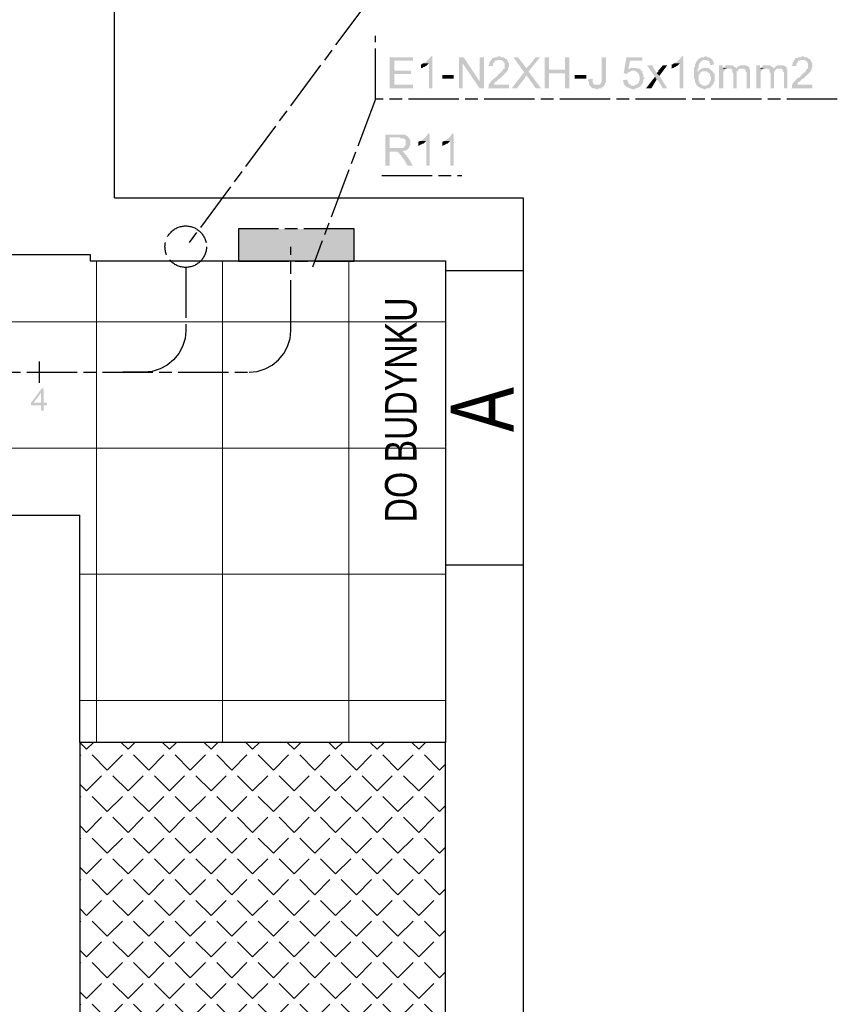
# Model space of a CAD drawing. Header units: millimetres. Extents: x 282377 to 1404227, y -783705 to 1038705.
# Tile 47 of 243: x 377918 to 378307, y 7630 to 8098. Entities that reach past the tile are written whole.
import ezdxf

# ---------------------------------------------------------------- set-up
doc = ezdxf.new("R2010")
doc.units = ezdxf.units.MM
doc.linetypes.add('ACAD_ISO08W100', pattern=[36, 24, -3, 6, -3])
doc.layers.add('!!ELEKTRYKA', color=7, linetype='Continuous')
doc.styles.add('BIKWYM', font='BIKROMSW.SHX', dxfattribs={"width": 0.8})

msp = doc.modelspace()

# ---------------------------------------------------------------- hatches: boundary and pattern name
at = {"layer": '!!ELEKTRYKA', "linetype": 'ACAD_ISO08W100', "true_color": 0x950000}
for points in [[(378105.26, 8080.5), (378094.25, 8080.5), (378094.25, 8065.68), (378105.26, 8065.68), (378105.26, 8067.37), (378096.37, 8067.37), (378096.37, 8072.45), (378104.41, 8072.45), (378104.41, 8074.15), (378096.37, 8074.15), (378096.37, 8078.8), (378105.26, 8078.8)], [(378114.57, 8080.92), (378113.72, 8080.92), (378113.72, 8080.5), (378113.3, 8080.5), (378113.3, 8080.07), (378112.88, 8079.65), (378112.45, 8079.23), (378112.45, 8079.23), (378112.03, 8078.8), (378111.61, 8078.38), (378111.61, 8078.38), (378111.18, 8077.96), (378110.76, 8077.96), (378110.34, 8077.53), (378112.88, 8077.53), (378112.88, 8065.68), (378114.57, 8065.68)], [(378129.39, 8080.5), (378127.27, 8080.5), (378127.27, 8065.68), (378128.96, 8065.68), (378128.96, 8077.53)], [(378150.13, 8079.23), (378146.32, 8079.23), (378147.17, 8079.23), (378147.59, 8078.8), (378148.01, 8078.8), (378148.44, 8078.38), (378148.44, 8078.38), (378148.44, 8077.96), (378148.86, 8077.96), (378148.86, 8077.53), (378148.86, 8077.11), (378148.86, 8076.69), (378148.86, 8076.26), (378148.86, 8075.84), (378148.86, 8075.42), (378148.86, 8074.99), (378148.44, 8074.99), (378148.01, 8074.57), (378148.01, 8074.15), (378148.01, 8074.15), (378147.59, 8073.72), (378147.17, 8073.3), (378147.17, 8073.3), (378146.74, 8072.88), (378146.32, 8072.45), (378145.9, 8072.45), (378145.9, 8072.03), (378145.47, 8071.61), (378145.05, 8071.18), (378144.63, 8070.76), (378144.2, 8070.76), (378143.78, 8070.34), (378143.36, 8069.91), (378143.36, 8069.91), (378142.93, 8069.49), (378142.51, 8069.07), (378142.51, 8069.07), (378142.09, 8068.64), (378142.09, 8068.22), (378141.66, 8068.22), (378141.66, 8067.8), (378141.24, 8067.37), (378141.24, 8066.95), (378141.24, 8066.95), (378141.24, 8066.53), (378141.24, 8066.1), (378140.82, 8065.68), (378150.98, 8065.68), (378150.98, 8067.37), (378143.78, 8067.37), (378143.78, 8067.37), (378143.78, 8067.8), (378144.2, 8068.22), (378144.2, 8068.64), (378144.63, 8068.64), (378144.63, 8068.64), (378145.05, 8069.07), (378145.05, 8069.07), (378145.47, 8069.49), (378145.9, 8069.91), (378146.32, 8070.34), (378146.74, 8070.34), (378147.17, 8070.76), (378147.59, 8071.18), (378147.59, 8071.61), (378148.01, 8071.61), (378148.44, 8072.03), (378148.86, 8072.45), (378148.86, 8072.45), (378149.28, 8072.88), (378149.28, 8072.88), (378149.28, 8072.88), (378149.71, 8073.3), (378150.13, 8073.72), (378150.13, 8074.15), (378150.55, 8074.57), (378150.55, 8074.99), (378150.55, 8074.99), (378150.55, 8075.42), (378150.98, 8075.84), (378150.98, 8076.26), (378150.98, 8076.69), (378150.98, 8076.69), (378150.98, 8077.11), (378150.98, 8077.53), (378150.55, 8077.96), (378150.55, 8078.38), (378150.55, 8078.38), (378150.13, 8078.8)], [(378146.32, 8080.92), (378145.9, 8080.92), (378145.47, 8080.5), (378144.2, 8080.5), (378143.78, 8080.07), (378143.36, 8080.07), (378142.93, 8080.07), (378142.93, 8079.65), (378142.51, 8079.23), (378142.51, 8079.23), (378142.09, 8078.8), (378142.09, 8078.38), (378141.66, 8077.96), (378141.66, 8077.53), (378141.66, 8077.11), (378141.24, 8076.69), (378141.24, 8076.26), (378143.36, 8076.26), (378143.36, 8076.69), (378143.36, 8077.11), (378143.36, 8077.53), (378143.78, 8077.96), (378143.78, 8077.96), (378144.2, 8078.38), (378144.2, 8078.8), (378144.63, 8078.8), (378145.05, 8078.8), (378145.47, 8079.23), (378145.9, 8079.23), (378146.32, 8079.23), (378150.13, 8079.23), (378149.71, 8079.65), (378149.71, 8079.65), (378149.28, 8079.65), (378148.86, 8080.07), (378148.86, 8080.07), (378148.44, 8080.5), (378148.01, 8080.5), (378147.59, 8080.5), (378147.17, 8080.5), (378146.74, 8080.92)], [(378155.21, 8080.5), (378153.09, 8080.5), (378158.17, 8073.3), (378159.02, 8072.03), (378159.44, 8071.61), (378159.44, 8071.18), (378159.87, 8071.18), (378163.68, 8065.68), (378166.22, 8065.68), (378160.29, 8073.72), (378159.44, 8074.99), (378159.44, 8074.99), (378159.02, 8075.42), (378159.02, 8075.84), (378158.6, 8075.84), (378158.6, 8076.26), (378158.17, 8076.69)], [(378165.79, 8080.5), (378163.68, 8080.5), (378160.71, 8076.69), (378160.29, 8076.26), (378159.87, 8075.84), (378159.87, 8075.84), (378159.44, 8075.42), (378159.44, 8074.99), (378160.29, 8073.72)], [(378170.03, 8080.5), (378167.91, 8080.5), (378167.91, 8065.68), (378170.03, 8065.68), (378170.03, 8072.88), (378177.65, 8072.88), (378170.03, 8074.57)], [(378179.76, 8080.5), (378177.65, 8080.5), (378177.65, 8074.57), (378170.03, 8074.57), (378177.65, 8072.88), (378177.65, 8065.68), (378179.76, 8065.68)], [(378197.12, 8080.5), (378195, 8080.5), (378195, 8068.64), (378195, 8068.64), (378194.58, 8068.22), (378194.58, 8067.8), (378194.16, 8067.37), (378194.16, 8067.37), (378193.73, 8067.37), (378193.31, 8067.37), (378192.89, 8067.37), (378196.27, 8067.37), (378196.7, 8067.37), (378196.7, 8067.37), (378196.7, 8067.8), (378196.7, 8068.22), (378197.12, 8068.64), (378197.12, 8069.07), (378197.12, 8069.49), (378197.12, 8069.91), (378197.12, 8070.34)], [(378214.48, 8080.5), (378206.86, 8080.5), (378205.59, 8072.88), (378207.28, 8072.45), (378207.28, 8072.88), (378207.7, 8073.3), (378208.13, 8073.3), (378208.55, 8073.72), (378208.55, 8073.72), (378208.55, 8073.72), (378208.97, 8073.72), (378209.4, 8074.15), (378209.82, 8074.15), (378213.63, 8074.15), (378213.63, 8074.57), (378207.7, 8074.57), (378208.55, 8078.8), (378214.48, 8078.8)], [(378233.95, 8080.92), (378233.11, 8080.92), (378233.11, 8080.5), (378232.68, 8080.5), (378232.68, 8080.07), (378232.26, 8079.65), (378231.84, 8079.23), (378231.84, 8079.23), (378231.41, 8078.8), (378230.99, 8078.38), (378230.99, 8078.38), (378230.57, 8077.96), (378230.14, 8077.96), (378229.72, 8077.53), (378232.26, 8077.53), (378232.26, 8065.68), (378233.95, 8065.68)], [(378240.73, 8079.23), (378240.73, 8079.23), (378240.73, 8078.8), (378240.3, 8078.8), (378240.3, 8078.38), (378239.88, 8078.38), (378239.88, 8077.96), (378239.88, 8077.53), (378239.46, 8077.11), (378239.46, 8076.69), (378239.46, 8076.26), (378239.46, 8075.84), (378239.03, 8075.42), (378239.03, 8074.99), (378239.03, 8074.57), (378239.03, 8074.15), (378239.03, 8073.72), (378239.03, 8073.3), (378239.03, 8072.88), (378239.03, 8072.45), (378239.03, 8072.03), (378239.03, 8071.61), (378239.03, 8071.18), (378239.03, 8070.76), (378239.03, 8070.34), (378239.46, 8069.91), (378239.46, 8069.49), (378239.46, 8069.07), (378239.46, 8068.64), (378239.88, 8068.22), (378239.88, 8067.8), (378239.88, 8067.8), (378240.3, 8067.37), (378240.3, 8066.95), (378240.73, 8066.95), (378240.73, 8066.53), (378241.15, 8066.53), (378241.57, 8066.1), (378242, 8066.1), (378242, 8065.68), (378242.42, 8065.68), (378242.84, 8065.68), (378243.27, 8065.68), (378243.69, 8065.26), (378244.11, 8065.26), (378244.11, 8065.26), (378244.54, 8065.26), (378244.96, 8065.68), (378245.38, 8065.68), (378245.81, 8065.68), (378246.23, 8065.68), (378246.65, 8066.1), (378246.65, 8066.1), (378247.08, 8066.53), (378247.08, 8066.53), (378247.5, 8066.95), (378244.11, 8066.95), (378243.69, 8066.95), (378243.27, 8066.95), (378242.84, 8067.37), (378242.42, 8067.37), (378242.42, 8067.37), (378242.42, 8067.8), (378242, 8067.8), (378241.57, 8068.22), (378241.57, 8068.64), (378241.57, 8069.07), (378241.15, 8069.49), (378241.15, 8069.91), (378241.15, 8069.91), (378241.15, 8070.34), (378241.15, 8070.76), (378241.15, 8071.18), (378241.15, 8071.61), (378241.15, 8072.03), (378241.57, 8072.45), (378241.57, 8072.45), (378242, 8072.88), (378242, 8073.3), (378242.42, 8073.3), (378240.73, 8073.3), (378240.73, 8073.72), (378240.73, 8074.15), (378240.73, 8074.57), (378240.73, 8074.99), (378241.15, 8075.42), (378241.15, 8075.84), (378241.15, 8076.26), (378241.15, 8076.69), (378241.15, 8076.69), (378241.57, 8077.11), (378241.57, 8077.53), (378242, 8077.96), (378242, 8078.38), (378242.42, 8078.38), (378242.84, 8078.8), (378242.84, 8078.8), (378243.27, 8079.23), (378243.69, 8079.23), (378244.11, 8079.23)], [(378244.54, 8080.92), (378244.11, 8080.92), (378243.69, 8080.5), (378242.42, 8080.5), (378242, 8080.07), (378241.57, 8080.07), (378241.57, 8079.65), (378241.15, 8079.65), (378240.73, 8079.23), (378244.11, 8079.23), (378244.11, 8079.23), (378244.54, 8079.23), (378244.96, 8079.23), (378245.38, 8078.8), (378245.81, 8078.8), (378246.23, 8078.38), (378246.23, 8078.38), (378246.23, 8077.96), (378246.65, 8077.96), (378246.65, 8077.53), (378246.65, 8076.69), (378248.77, 8077.11), (378248.77, 8077.11), (378248.35, 8077.53), (378248.35, 8077.96), (378248.35, 8078.38), (378247.92, 8078.8), (378247.92, 8079.23), (378247.5, 8079.65), (378247.08, 8079.65), (378247.08, 8080.07), (378246.65, 8080.07), (378246.23, 8080.5), (378246.23, 8080.5), (378245.81, 8080.5), (378245.38, 8080.5), (378244.96, 8080.92)], [(378294.49, 8079.23), (378290.68, 8079.23), (378291.53, 8079.23), (378291.95, 8078.8), (378292.37, 8078.8), (378292.8, 8078.38), (378292.8, 8078.38), (378292.8, 8077.96), (378293.22, 8077.96), (378293.22, 8077.53), (378293.22, 8077.11), (378293.22, 8076.69), (378293.22, 8076.26), (378293.22, 8075.84), (378293.22, 8075.42), (378293.22, 8074.99), (378292.8, 8074.99), (378292.37, 8074.57), (378292.37, 8074.15), (378292.37, 8074.15), (378291.95, 8073.72), (378291.53, 8073.3), (378291.53, 8073.3), (378291.1, 8072.88), (378290.68, 8072.45), (378290.26, 8072.45), (378290.26, 8072.03), (378289.83, 8071.61), (378289.41, 8071.18), (378288.99, 8070.76), (378288.56, 8070.76), (378288.14, 8070.34), (378287.72, 8069.91), (378287.72, 8069.91), (378287.29, 8069.49), (378286.87, 8069.07), (378286.87, 8069.07), (378286.45, 8068.64), (378286.45, 8068.22), (378286.02, 8068.22), (378286.02, 8067.8), (378285.6, 8067.37), (378285.6, 8066.95), (378285.6, 8066.95), (378285.6, 8066.53), (378285.6, 8066.1), (378285.18, 8065.68), (378295.34, 8065.68), (378295.34, 8067.37), (378288.14, 8067.37), (378288.14, 8067.37), (378288.14, 8067.8), (378288.56, 8068.22), (378288.56, 8068.64), (378288.99, 8068.64), (378288.99, 8068.64), (378289.41, 8069.07), (378289.41, 8069.07), (378289.83, 8069.49), (378290.26, 8069.91), (378290.68, 8070.34), (378291.1, 8070.34), (378291.53, 8070.76), (378291.95, 8071.18), (378291.95, 8071.61), (378292.37, 8071.61), (378292.8, 8072.03), (378293.22, 8072.45), (378293.22, 8072.45), (378293.64, 8072.88), (378293.64, 8072.88), (378293.64, 8072.88), (378294.07, 8073.3), (378294.49, 8073.72), (378294.49, 8074.15), (378294.91, 8074.57), (378294.91, 8074.99), (378294.91, 8074.99), (378294.91, 8075.42), (378295.34, 8075.84), (378295.34, 8076.26), (378295.34, 8076.69), (378295.34, 8076.69), (378295.34, 8077.11), (378295.34, 8077.53), (378294.91, 8077.96), (378294.91, 8078.38), (378294.91, 8078.38), (378294.49, 8078.8)], [(378290.68, 8080.92), (378290.26, 8080.92), (378289.83, 8080.5), (378288.56, 8080.5), (378288.14, 8080.07), (378287.72, 8080.07), (378287.29, 8080.07), (378287.29, 8079.65), (378286.87, 8079.23), (378286.87, 8079.23), (378286.45, 8078.8), (378286.45, 8078.38), (378286.02, 8077.96), (378286.02, 8077.53), (378286.02, 8077.11), (378285.6, 8076.69), (378285.6, 8076.26), (378287.72, 8076.26), (378287.72, 8076.69), (378287.72, 8077.11), (378287.72, 8077.53), (378288.14, 8077.96), (378288.14, 8077.96), (378288.56, 8078.38), (378288.56, 8078.8), (378288.99, 8078.8), (378289.41, 8078.8), (378289.83, 8079.23), (378290.26, 8079.23), (378290.68, 8079.23), (378294.49, 8079.23), (378294.07, 8079.65), (378294.07, 8079.65), (378293.64, 8079.65), (378293.22, 8080.07), (378293.22, 8080.07), (378292.8, 8080.5), (378292.37, 8080.5), (378291.95, 8080.5), (378291.53, 8080.5), (378291.1, 8080.92)], [(378110.34, 8077.53), (378109.91, 8077.53), (378109.49, 8077.11), (378109.07, 8077.11), (378109.07, 8074.99), (378109.49, 8075.42), (378109.49, 8075.42), (378109.91, 8075.42), (378110.34, 8075.84), (378110.76, 8075.84), (378111.18, 8076.26), (378111.18, 8076.26), (378111.61, 8076.26), (378112.03, 8076.69), (378112.45, 8077.11), (378112.45, 8077.11), (378112.88, 8077.53)], [(378158.17, 8073.3), (378152.25, 8065.68), (378154.79, 8065.68), (378158.6, 8070.76), (378158.6, 8070.76), (378158.6, 8071.18), (378159.02, 8071.61), (378159.02, 8072.03)], [(378210.67, 8075.42), (378208.55, 8075.42), (378208.55, 8074.99), (378208.13, 8074.99), (378207.7, 8074.57), (378213.63, 8074.57), (378213.21, 8074.99), (378212.78, 8074.99), (378212.36, 8074.99), (378211.94, 8075.42), (378211.51, 8075.42), (378211.51, 8075.42), (378211.09, 8075.42)], [(378213.63, 8074.15), (378209.82, 8074.15), (378210.67, 8074.15), (378211.09, 8073.72), (378211.51, 8073.72), (378211.51, 8073.72), (378211.94, 8073.3), (378212.36, 8072.88), (378212.36, 8072.88), (378212.78, 8072.45), (378212.78, 8072.45), (378212.78, 8072.03), (378213.21, 8071.61), (378213.21, 8071.18), (378213.21, 8070.76), (378213.21, 8070.76), (378213.21, 8070.34), (378213.21, 8069.91), (378213.21, 8069.49), (378212.78, 8069.07), (378212.78, 8068.64), (378212.36, 8068.22), (378212.36, 8067.8), (378212.36, 8067.8), (378211.94, 8067.8), (378211.51, 8067.37), (378211.09, 8067.37), (378210.67, 8066.95), (378210.24, 8066.95), (378209.82, 8066.95), (378213.63, 8066.95), (378214.05, 8067.37), (378214.05, 8067.37), (378214.05, 8067.8), (378214.48, 8067.8), (378214.48, 8068.22), (378214.9, 8068.64), (378214.9, 8069.07), (378214.9, 8069.49), (378214.9, 8069.91), (378215.32, 8070.34), (378215.32, 8070.76), (378215.32, 8070.76), (378214.9, 8071.18), (378214.9, 8071.61), (378214.9, 8072.03), (378214.9, 8072.45), (378214.48, 8072.88), (378214.48, 8073.3), (378214.48, 8073.72), (378214.05, 8074.15)], [(378219.13, 8076.69), (378216.59, 8076.69), (378220.41, 8071.18), (378221.25, 8069.91), (378222.1, 8069.07), (378224.22, 8065.68), (378226.33, 8065.68), (378222.52, 8071.61), (378221.25, 8072.88), (378221.25, 8072.88), (378221.25, 8073.3), (378220.83, 8073.72), (378220.41, 8074.15)], [(378226.33, 8076.69), (378224.22, 8076.69), (378222.1, 8074.15), (378222.1, 8073.72), (378221.68, 8073.3), (378221.68, 8073.3), (378221.25, 8072.88), (378222.52, 8071.61)], [(378229.72, 8077.53), (378229.3, 8077.53), (378228.87, 8077.11), (378228.45, 8077.11), (378228.45, 8074.99), (378228.87, 8075.42), (378228.87, 8075.42), (378229.3, 8075.42), (378229.72, 8075.84), (378230.14, 8075.84), (378230.57, 8076.26), (378230.57, 8076.26), (378230.99, 8076.26), (378231.41, 8076.69), (378231.84, 8077.11), (378231.84, 8077.11), (378232.26, 8077.53)], [(378244.54, 8075.42), (378244.54, 8075.42), (378243.27, 8075.42), (378242.84, 8074.99), (378242.42, 8074.99), (378242.42, 8074.99), (378242, 8074.57), (378241.57, 8074.57), (378241.15, 8074.15), (378241.15, 8073.72), (378240.73, 8073.3), (378242.42, 8073.3), (378242.84, 8073.72), (378243.27, 8073.72), (378243.69, 8073.72), (378244.11, 8073.72), (378247.5, 8074.15), (378247.5, 8074.15), (378247.08, 8074.57), (378246.65, 8074.57), (378246.23, 8074.99), (378246.23, 8074.99), (378245.81, 8075.42), (378245.38, 8075.42), (378244.96, 8075.42)], [(378247.5, 8074.15), (378244.11, 8073.72), (378245.38, 8073.72), (378245.38, 8073.3), (378245.81, 8073.3), (378246.23, 8072.88), (378246.23, 8072.88), (378246.65, 8072.45), (378246.65, 8072.03), (378246.65, 8071.61), (378247.08, 8071.18), (378247.08, 8070.76), (378247.08, 8070.34), (378247.08, 8069.91), (378247.08, 8069.49), (378246.65, 8069.07), (378246.65, 8069.07), (378246.65, 8068.64), (378246.23, 8068.22), (378246.23, 8067.8), (378245.81, 8067.8), (378245.81, 8067.37), (378245.38, 8067.37), (378244.96, 8066.95), (378244.54, 8066.95), (378244.11, 8066.95), (378247.5, 8066.95), (378247.92, 8067.37), (378247.92, 8067.37), (378248.35, 8067.8), (378248.35, 8068.22), (378248.35, 8068.64), (378248.77, 8069.07), (378248.77, 8069.49), (378248.77, 8069.49), (378248.77, 8069.91), (378248.77, 8070.76), (378248.77, 8070.76), (378248.77, 8071.18), (378248.77, 8071.61), (378248.77, 8072.03), (378248.77, 8072.45), (378248.35, 8072.88), (378248.35, 8073.3), (378247.92, 8073.3), (378247.92, 8073.72)], [(378252.58, 8076.69), (378250.89, 8076.69), (378250.89, 8065.68), (378253, 8065.68), (378253, 8071.18), (378253, 8071.61), (378253, 8072.03), (378253, 8072.45), (378253, 8072.88), (378253, 8073.3), (378253, 8073.72), (378253.43, 8073.72), (378253.43, 8074.15), (378253.85, 8074.57), (378254.27, 8074.99), (378254.27, 8074.99), (378252.58, 8074.99)], [(378255.97, 8076.69), (378254.27, 8076.69), (378253.85, 8076.26), (378253.85, 8076.26), (378253.43, 8075.84), (378253, 8075.84), (378253, 8075.42), (378255.54, 8074.99), (378255.54, 8074.99), (378255.97, 8074.99), (378256.39, 8074.99), (378256.81, 8074.99), (378258.93, 8074.99), (378258.93, 8074.99), (378258.93, 8075.42), (378258.51, 8075.84), (378258.08, 8075.84), (378258.08, 8076.26), (378257.66, 8076.26), (378257.24, 8076.69), (378256.81, 8076.69), (378256.39, 8076.69)], [(378259.35, 8075.42), (378258.93, 8074.99), (378256.81, 8074.99), (378256.81, 8074.57), (378257.24, 8074.57), (378257.24, 8074.15), (378257.24, 8073.72), (378257.24, 8073.3), (378257.66, 8072.88), (378257.66, 8065.68), (378259.35, 8065.68), (378259.35, 8072.03), (378259.35, 8072.03), (378259.35, 8072.88), (378259.35, 8073.3), (378259.35, 8073.72), (378259.78, 8073.72), (378259.78, 8074.15), (378260.2, 8074.57), (378260.2, 8074.57), (378260.2, 8074.57), (378260.62, 8074.99), (378261.05, 8074.99), (378261.47, 8074.99), (378261.89, 8074.99)], [(378262.32, 8076.69), (378261.05, 8076.69), (378260.62, 8076.26), (378260.2, 8076.26), (378259.78, 8075.84), (378259.35, 8075.42), (378259.35, 8075.42), (378261.89, 8074.99), (378262.32, 8074.99), (378262.74, 8074.99), (378263.16, 8074.99), (378263.16, 8074.57), (378263.59, 8074.57), (378263.59, 8074.15), (378263.59, 8073.72), (378264.01, 8073.3), (378264.01, 8072.88), (378264.01, 8072.45), (378264.01, 8065.68), (378265.7, 8065.68), (378265.7, 8073.3), (378265.7, 8073.3), (378265.7, 8073.72), (378265.7, 8074.15), (378265.7, 8074.57), (378265.28, 8074.99), (378265.28, 8075.42), (378265.28, 8075.84), (378264.86, 8075.84), (378264.86, 8076.26), (378264.43, 8076.26), (378264.01, 8076.26), (378263.59, 8076.69), (378263.16, 8076.69), (378262.74, 8076.69)], [(378270.36, 8076.69), (378268.67, 8076.69), (378268.67, 8065.68), (378270.78, 8065.68), (378270.78, 8071.18), (378270.78, 8071.61), (378270.78, 8072.03), (378270.78, 8072.45), (378270.78, 8072.88), (378270.78, 8073.3), (378270.78, 8073.72), (378271.21, 8073.72), (378271.21, 8074.15), (378271.63, 8074.57), (378272.05, 8074.99), (378272.05, 8074.99), (378270.36, 8074.99)], [(378273.75, 8076.69), (378272.05, 8076.69), (378271.63, 8076.26), (378271.63, 8076.26), (378271.21, 8075.84), (378270.78, 8075.84), (378270.78, 8075.42), (378273.32, 8074.99), (378273.32, 8074.99), (378273.75, 8074.99), (378274.17, 8074.99), (378274.59, 8074.99), (378276.71, 8074.99), (378276.71, 8074.99), (378276.71, 8075.42), (378276.29, 8075.84), (378275.86, 8075.84), (378275.86, 8076.26), (378275.44, 8076.26), (378275.02, 8076.69), (378274.59, 8076.69), (378274.17, 8076.69)], [(378277.13, 8075.42), (378276.71, 8074.99), (378274.59, 8074.99), (378274.59, 8074.57), (378275.02, 8074.57), (378275.02, 8074.15), (378275.02, 8073.72), (378275.02, 8073.3), (378275.44, 8072.88), (378275.44, 8065.68), (378277.13, 8065.68), (378277.13, 8072.03), (378277.13, 8072.03), (378277.13, 8072.88), (378277.13, 8073.3), (378277.13, 8073.72), (378277.56, 8073.72), (378277.56, 8074.15), (378277.98, 8074.57), (378277.98, 8074.57), (378277.98, 8074.57), (378278.4, 8074.99), (378278.83, 8074.99), (378279.25, 8074.99), (378279.67, 8074.99)], [(378280.1, 8076.69), (378278.83, 8076.69), (378278.4, 8076.26), (378277.98, 8076.26), (378277.56, 8075.84), (378277.13, 8075.42), (378277.13, 8075.42), (378279.67, 8074.99), (378280.1, 8074.99), (378280.52, 8074.99), (378280.94, 8074.99), (378280.94, 8074.57), (378281.37, 8074.57), (378281.37, 8074.15), (378281.37, 8073.72), (378281.79, 8073.3), (378281.79, 8072.88), (378281.79, 8072.45), (378281.79, 8065.68), (378283.48, 8065.68), (378283.48, 8073.3), (378283.48, 8073.3), (378283.48, 8073.72), (378283.48, 8074.15), (378283.48, 8074.57), (378283.06, 8074.99), (378283.06, 8075.42), (378283.06, 8075.84), (378282.64, 8075.84), (378282.64, 8076.26), (378282.21, 8076.26), (378281.79, 8076.26), (378281.37, 8076.69), (378280.94, 8076.69), (378280.52, 8076.69)], [(378190.77, 8070.34), (378188.65, 8069.91), (378188.65, 8069.07), (378189.08, 8068.64), (378189.08, 8068.22), (378189.08, 8067.8), (378189.08, 8067.37), (378189.5, 8066.95), (378189.5, 8066.95), (378189.92, 8066.53), (378189.92, 8066.53), (378190.35, 8066.1), (378190.35, 8066.1), (378190.77, 8065.68), (378191.19, 8065.68), (378191.62, 8065.68), (378192.04, 8065.68), (378192.46, 8065.26), (378192.89, 8065.26), (378193.31, 8065.26), (378193.73, 8065.68), (378194.16, 8065.68), (378194.58, 8065.68), (378195, 8065.68), (378195, 8066.1), (378195.43, 8066.1), (378195.43, 8066.1), (378195.85, 8066.53), (378196.27, 8066.95), (378196.27, 8067.37), (378192.89, 8067.37), (378192.89, 8067.37), (378192.46, 8067.37), (378192.04, 8067.37), (378191.62, 8067.37), (378191.19, 8067.8), (378191.19, 8067.8), (378191.19, 8068.22), (378190.77, 8068.22), (378190.77, 8068.64), (378190.77, 8069.07), (378190.77, 8069.49)], [(378207.28, 8069.91), (378205.16, 8069.49), (378205.16, 8069.49), (378205.16, 8069.07), (378205.59, 8068.64), (378205.59, 8068.22), (378205.59, 8067.8), (378206.01, 8067.37), (378206.01, 8066.95), (378206.43, 8066.95), (378206.86, 8066.53), (378206.86, 8066.53), (378207.28, 8066.1), (378207.7, 8066.1), (378208.13, 8065.68), (378208.13, 8065.68), (378208.55, 8065.68), (378208.97, 8065.68), (378209.4, 8065.26), (378209.82, 8065.26), (378210.24, 8065.26), (378210.67, 8065.26), (378211.09, 8065.68), (378211.51, 8065.68), (378211.51, 8065.68), (378211.94, 8065.68), (378212.36, 8066.1), (378212.78, 8066.1), (378213.21, 8066.53), (378213.21, 8066.53), (378213.63, 8066.95), (378209.82, 8066.95), (378209.82, 8066.95), (378209.4, 8066.95), (378208.97, 8066.95), (378208.97, 8067.37), (378208.55, 8067.37), (378208.13, 8067.8), (378208.13, 8067.8), (378207.7, 8068.22), (378207.7, 8068.64), (378207.28, 8069.07), (378207.28, 8069.49)], [(378098.91, 8043.67), (378092.13, 8043.67), (378092.13, 8028.85), (378094.25, 8028.85), (378094.25, 8035.62), (378096.37, 8035.62), (378099.75, 8035.62), (378100.18, 8035.62), (378100.6, 8035.62), (378101.02, 8036.05), (378101.45, 8036.05), (378101.87, 8036.05), (378102.29, 8036.47), (378102.72, 8036.47), (378102.72, 8036.89), (378103.14, 8036.89), (378103.14, 8037.32), (378094.25, 8037.32), (378094.25, 8042.4), (378098.91, 8042.4), (378103.14, 8042.4), (378102.72, 8042.82), (378102.29, 8043.24), (378102.29, 8043.24), (378101.87, 8043.24), (378101.87, 8043.67), (378101.45, 8043.67), (378101.02, 8043.67), (378100.6, 8043.67), (378100.18, 8043.67), (378099.75, 8043.67), (378099.33, 8043.67)], [(378103.14, 8042.4), (378098.91, 8042.4), (378099.33, 8041.97), (378100.6, 8041.97), (378101.02, 8041.55), (378101.45, 8041.55), (378101.45, 8041.13), (378101.87, 8041.13), (378101.87, 8040.7), (378101.87, 8040.28), (378101.87, 8039.86), (378101.87, 8039.43), (378101.87, 8039.01), (378101.87, 8038.59), (378101.45, 8038.59), (378101.45, 8038.16), (378101.02, 8037.74), (378101.02, 8037.74), (378100.6, 8037.32), (378100.6, 8037.32), (378100.18, 8037.32), (378099.75, 8037.32), (378099.33, 8037.32), (378098.91, 8037.32), (378098.48, 8037.32), (378094.25, 8037.32), (378103.14, 8037.32), (378103.56, 8037.32), (378103.56, 8037.74), (378103.56, 8038.16), (378103.99, 8038.59), (378103.99, 8039.01), (378103.99, 8039.43), (378103.99, 8039.86), (378103.99, 8040.28), (378103.99, 8040.28), (378103.99, 8040.7), (378103.99, 8041.13), (378103.56, 8041.55), (378103.56, 8041.97), (378103.56, 8041.97)], [(378109.07, 8040.7), (378108.64, 8040.7), (378108.22, 8040.28), (378107.8, 8040.28), (378107.8, 8038.16), (378108.22, 8038.59), (378108.22, 8038.59), (378108.64, 8038.59), (378109.07, 8039.01), (378109.49, 8039.01), (378109.91, 8039.43), (378109.91, 8039.43), (378110.34, 8039.43), (378110.76, 8039.86), (378111.18, 8040.28), (378111.18, 8040.28), (378111.61, 8040.7)], [(378113.3, 8044.09), (378112.45, 8044.09), (378112.45, 8043.67), (378112.03, 8043.67), (378112.03, 8043.24), (378111.61, 8042.82), (378111.18, 8042.4), (378111.18, 8042.4), (378110.76, 8041.97), (378110.34, 8041.55), (378109.91, 8041.55), (378109.91, 8041.13), (378109.49, 8041.13), (378109.07, 8040.7), (378111.61, 8040.7), (378111.61, 8028.85), (378113.3, 8028.85)], [(378120.5, 8040.7), (378120.07, 8040.7), (378119.65, 8040.28), (378119.23, 8040.28), (378119.23, 8038.16), (378119.65, 8038.59), (378119.65, 8038.59), (378120.07, 8038.59), (378120.5, 8039.01), (378120.92, 8039.01), (378121.34, 8039.43), (378121.34, 8039.43), (378121.77, 8039.43), (378122.19, 8039.86), (378122.61, 8040.28), (378122.61, 8040.28), (378123.04, 8040.7)], [(378124.73, 8044.09), (378123.88, 8044.09), (378123.88, 8043.67), (378123.46, 8043.67), (378123.46, 8043.24), (378123.04, 8042.82), (378122.61, 8042.4), (378122.61, 8042.4), (378122.19, 8041.97), (378121.77, 8041.55), (378121.34, 8041.55), (378121.34, 8041.13), (378120.92, 8041.13), (378120.5, 8040.7), (378123.04, 8040.7), (378123.04, 8028.85), (378124.73, 8028.85)], [(378099.75, 8035.62), (378096.37, 8035.62), (378097.64, 8035.62), (378097.64, 8035.2), (378098.06, 8035.2), (378098.48, 8035.2), (378098.48, 8034.78), (378098.91, 8034.78), (378098.91, 8034.35), (378099.33, 8033.93), (378099.33, 8033.93), (378099.75, 8033.93), (378099.75, 8033.51), (378100.18, 8033.08), (378100.18, 8032.66), (378100.6, 8032.24), (378101.02, 8031.81), (378102.72, 8028.85), (378105.26, 8028.85), (378102.72, 8033.08), (378102.72, 8033.08), (378102.29, 8033.51), (378102.29, 8033.93), (378101.87, 8033.93), (378101.45, 8034.35), (378101.45, 8034.78), (378101.02, 8034.78), (378101.02, 8035.2), (378100.6, 8035.2), (378100.18, 8035.62)], [(377929.57, 7923.01), (377928.72, 7923.01), (377923.64, 7916.24), (377923.64, 7914.97), (377928.3, 7914.97), (377928.3, 7912.43), (377929.57, 7912.43), (377929.57, 7914.97), (377931.26, 7914.97), (377931.26, 7916.24), (377929.57, 7916.24), (377924.91, 7916.24), (377928.3, 7920.9)], [(377929.57, 7923.01), (377928.3, 7920.9), (377928.3, 7916.24), (377924.91, 7916.24), (377929.57, 7916.24)]]:
    msp.add_hatch(color=14, dxfattribs=at).paths.add_polyline_path(points)
at = {"layer": '!!ELEKTRYKA', "lineweight": 20}
h = msp.add_hatch(dxfattribs=at)
h.set_pattern_fill('ANGLE', color=252, scale=2, angle=45)
h.set_pattern_definition([(45, (324804.8, 34798.067), (-9.8782817, 9.8782817), [10.16, -3.81]), (135, (324804.8, 34798.067), (-9.8782817, -9.8782817), [10.16, -3.81])])
h.paths.add_polyline_path([(377946.73, 7754.62), (377946.73, 7370.62), (378120.73, 7370.62), (378120.73, 7754.62)])

# ---------------------------------------------------------------- linework, layer by layer
at = {"layer": '!!ELEKTRYKA', "color": 252}
for p, q in [((377963.23, 8013.62), (377963.23, 9168.98)), ((377963.23, 8013.62), (378157.66, 8013.62)), ((378157.66, 8013.62), (378157.66, 7324.66)), ((377895.73, 7986.62), (377951.73, 7986.62)), ((377951.73, 7986.62), (377951.73, 7983.62)), ((377951.73, 7983.62), (378081.78, 7983.62)), ((378081.78, 7983.62), (378120.73, 7983.62)), ((378120.73, 7983.62), (378120.73, 7968.62)), ((378120.73, 7979.12), (378157.66, 7979.12)), ((378120.73, 7968.62), (378120.73, 7754.62)), ((377824.23, 7862.62), (377946.73, 7862.62)), ((377946.73, 7754.62), (377946.73, 7862.62)), ((378120.73, 7839.12), (378157.66, 7839.12))]:
    msp.add_line(p, q, dxfattribs=at)
at = {"layer": '!!ELEKTRYKA', "color": 252, "lineweight": 15, "ltscale": 15}
for p, q in [((377954.73, 7983.62), (377954.73, 7754.62)), ((378014.73, 7983.62), (378014.73, 7754.62)), ((378074.73, 7983.62), (378074.73, 7754.62)), ((377294.73, 7954.62), (378120.73, 7954.62)), ((377294.73, 7894.62), (378120.73, 7894.62)), ((377946.73, 7834.62), (378120.73, 7834.62)), ((377946.73, 7774.62), (378120.73, 7774.62))]:
    msp.add_line(p, q, dxfattribs=at)
at = {"layer": '!!ELEKTRYKA', "color": 252, "lineweight": 20}
for p, q in [((378120.73, 7754.62), (378120.73, 7740.62)), ((378120.73, 7740.62), (378120.73, 7370.62))]:
    msp.add_line(p, q, dxfattribs=at)
at = {"layer": '!!ELEKTRYKA', "color": 14, "linetype": 'ACAD_ISO08W100', "lineweight": -3, "true_color": 0x950000}
for points in [[(378211.51, 8279.04), (377997.3, 7990.32)], [(378307.19, 8060.6), (378087.47, 8060.6), (378087.47, 8090.66)], [(378087.47, 8060.6), (378057.42, 7980.59)], [(378090.44, 8024.19), (378128.54, 8024.19)], [(377757.69, 7950.53), (377758.11, 7946.72), (377759.38, 7942.91), (377761.08, 7939.52), (377763.62, 7936.56), (377766.58, 7934.02), (377769.97, 7932.33), (377773.78, 7931.06), (377777.59, 7930.63), (378027.36, 7930.63), (378031.17, 7931.06), (378034.98, 7932.33), (378038.37, 7934.02), (378041.33, 7936.56), (378043.87, 7939.52), (378045.56, 7942.91), (378046.83, 7946.72), (378047.26, 7950.53), (378047.26, 7990.32)], [(377997.3, 7980.59), (377997.3, 7950.53), (377996.88, 7946.72), (377995.61, 7942.91), (377993.92, 7939.52), (377991.38, 7936.56), (377988.41, 7934.02), (377985.03, 7932.33), (377981.22, 7931.06), (377977.41, 7930.63), (377967.25, 7930.63)], [(377927.45, 7935.71), (377927.45, 7925.55)]]:
    msp.add_lwpolyline(points, dxfattribs=at)
msp.add_lwpolyline([(378077.31, 7998.79), (378022.28, 7998.79), (378022.28, 7983.55), (378077.31, 7983.55)], close=True, dxfattribs=at)
at = {"layer": '!!ELEKTRYKA', "color": 252}
msp.add_lwpolyline([(377946.73, 7754.62), (377946.73, 7370.62), (378120.73, 7370.62), (378120.73, 7754.62)], close=True, dxfattribs=at)
at = {"layer": '!!ELEKTRYKA', "color": 14, "linetype": 'ACAD_ISO08W100', "lineweight": -3, "true_color": 0x950000}
msp.add_circle((377997.18, 7990.38), 9.86, dxfattribs=at)
for points in [[(378129.39, 8080.5), (378128.96, 8077.53), (378137.01, 8069.07), (378137.01, 8065.68)], [(378137.01, 8080.5), (378137.01, 8065.68), (378139.12, 8080.5), (378139.12, 8065.68)], [(378253, 8075.42), (378252.58, 8074.99), (378255.54, 8074.99)], [(378270.78, 8075.42), (378270.36, 8074.99), (378273.32, 8074.99)], [(378119.23, 8070.34), (378119.23, 8072.03), (378124.73, 8070.34), (378124.73, 8072.03)], [(378182.3, 8070.34), (378182.3, 8072.03), (378187.81, 8070.34), (378187.81, 8072.03)], [(378220.41, 8071.18), (378216.17, 8065.68), (378221.25, 8069.91), (378218.71, 8065.68)], [(378022.28, 7998.79), (378077.31, 7983.55), (378022.28, 7983.55)], [(378022.28, 7998.79), (378077.31, 7998.79), (378077.31, 7983.55)]]:
    msp.add_solid(points, dxfattribs=at)

# ---------------------------------------------------------------- texts
at = {"layer": '!!ELEKTRYKA', "color": 252, "lineweight": 0, "attachment_point": 5, "rotation": 90, "style": 'BIKWYM'}
for s, insert, char_height in [('\\A1;DO BUDYNKU', (378099.61, 7912.72), 15), ('\\A1;A', (378138.26, 7912.92), 30)]:
    msp.add_mtext(s, dxfattribs=dict(at, insert=insert, char_height=char_height))

doc.saveas('drawing.dxf')
